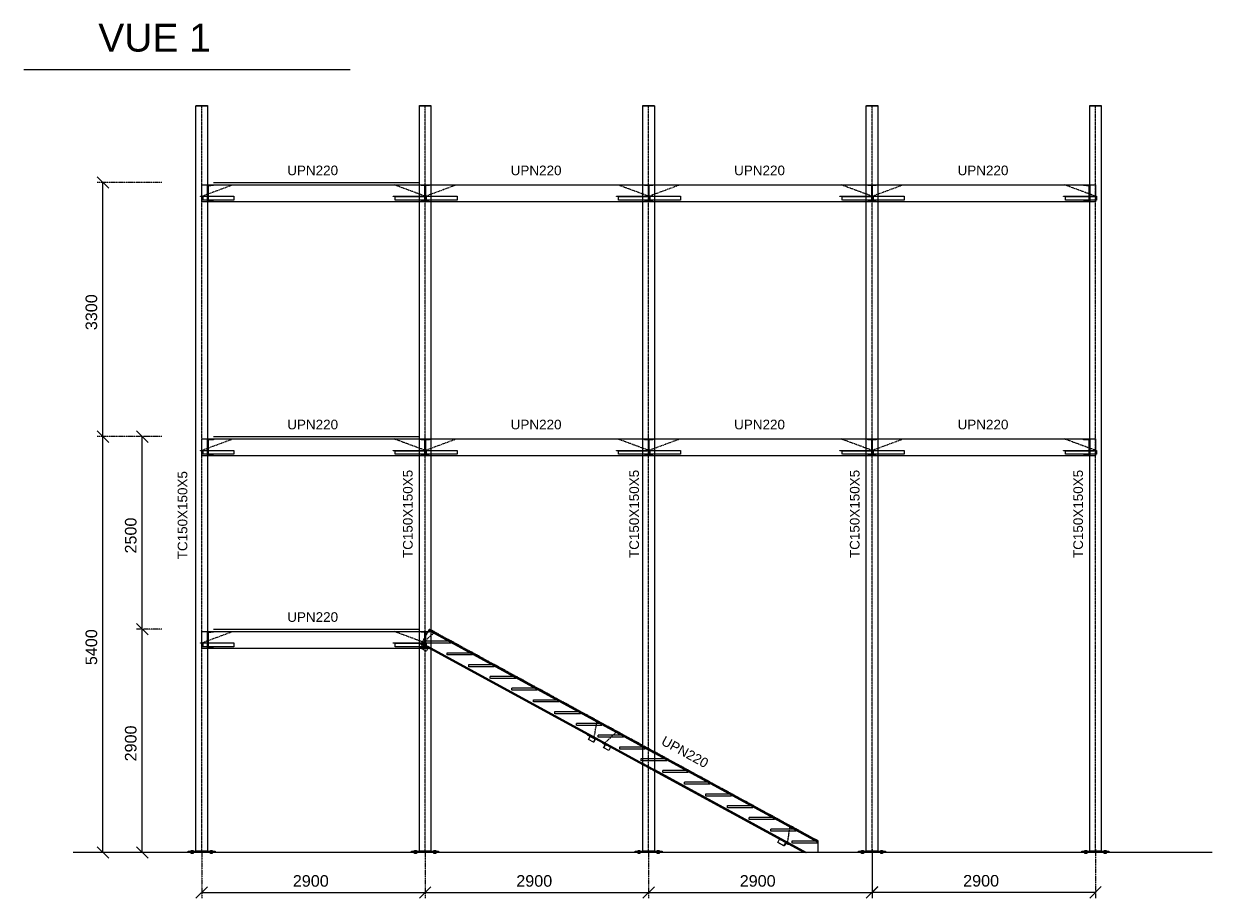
# Model space of a CAD drawing. Header units: millimetres. Extents: x -6159 to 201309, y -25780 to 10326.
# Tile 102 of 128: x 178836 to 180379, y -5339 to -4203. Entities that reach past the tile are written whole.
import ezdxf

# ---------------------------------------------------------------- set-up
doc = ezdxf.new("R2010")
doc.units = ezdxf.units.MM
for name, pattern in [('CENTER', [2, 1.25, -0.25, 0.25, -0.25]), ('DASHED', [0.75, 0.5, -0.25]), ('PHANTOM', [2.5, 1.25, -0.25, 0.25, -0.25, 0.25, -0.25])]:
    doc.linetypes.add(name, pattern=pattern)
for name, color, linetype in [('STRUCAD_01', 4, 'Continuous'), ('STRUCAD_05', 5, 'CENTER'), ('STRUCAD_10', 7, 'DASHED'), ('STRUCAD_15', 7, 'PHANTOM'), ('STRUCADDIM', 7, 'Continuous'), ('STRUCADDTX', 3, 'Continuous'), ('STRUCADSTK', 2, 'Continuous')]:
    doc.layers.add(name, color=color, linetype=linetype)
doc.styles.get("Standard").update_dxf_attribs({"font": 'arial.ttf'})

msp = doc.modelspace()

# ---------------------------------------------------------------- linework, layer by layer
at = {"layer": 'STRUCAD_01', "color": 4, "linetype": 'Continuous'}
for p, q in [((178836.48, -4262.712), (179260.251, -4262.712)), ((179059.921, -5277.997), (179059.921, -4309.797)), ((179059.921, -4309.797), (179074.921, -4309.797)), ((179060.071, -4309.497), (179074.771, -4309.497)), ((179060.071, -4309.797), (179060.071, -4309.497)), ((179074.771, -4309.797), (179060.071, -4309.797)), ((179074.771, -4309.497), (179074.771, -4309.797)), ((179074.921, -4309.797), (179074.921, -5277.997)), ((179349.921, -5277.997), (179349.921, -4309.797)), ((179349.921, -4309.797), (179364.921, -4309.797)), ((179350.071, -4309.497), (179364.771, -4309.497)), ((179350.071, -4309.797), (179350.071, -4309.497)), ((179364.771, -4309.797), (179350.071, -4309.797)), ((179364.771, -4309.497), (179364.771, -4309.797)), ((179364.921, -4309.797), (179364.921, -5277.997)), ((179639.921, -5277.997), (179639.921, -4309.797)), ((179639.921, -4309.797), (179654.921, -4309.797)), ((179640.071, -4309.497), (179654.771, -4309.497)), ((179640.071, -4309.797), (179640.071, -4309.497)), ((179654.771, -4309.797), (179640.071, -4309.797)), ((179654.771, -4309.497), (179654.771, -4309.797)), ((179654.921, -4309.797), (179654.921, -5277.997)), ((179929.921, -5277.997), (179929.921, -4309.797)), ((179929.921, -4309.797), (179944.921, -4309.797)), ((179930.071, -4309.497), (179944.771, -4309.497)), ((179930.071, -4309.797), (179930.071, -4309.497)), ((179944.771, -4309.797), (179930.071, -4309.797)), ((179944.771, -4309.497), (179944.771, -4309.797)), ((179944.921, -4309.797), (179944.921, -5277.997)), ((180219.921, -5277.997), (180219.921, -4309.797)), ((180219.921, -4309.797), (180234.921, -4309.797)), ((180220.071, -4309.497), (180234.771, -4309.497)), ((180220.071, -4309.797), (180220.071, -4309.497)), ((180234.771, -4309.797), (180220.071, -4309.797)), ((180234.771, -4309.497), (180234.771, -4309.797)), ((180234.921, -4309.797), (180234.921, -5277.997)), ((179074.921, -4434.497), (179074.921, -4412.497)), ((179074.921, -4412.497), (179082.921, -4412.497)), ((179082.921, -4413.437), (179075.821, -4414.057)), ((179075.821, -4414.057), (179075.821, -4432.937)), ((179082.921, -4412.497), (179082.921, -4413.437)), ((179082.921, -4412.497), (179349.921, -4412.497)), ((179364.921, -4412.497), (179639.921, -4412.497)), ((179654.921, -4412.497), (179929.921, -4412.497)), ((179944.921, -4412.497), (180211.921, -4412.497)), ((180211.921, -4413.437), (180211.921, -4412.497)), ((180211.921, -4412.497), (180219.921, -4412.497)), ((180219.021, -4414.057), (180211.921, -4413.437)), ((180219.021, -4432.937), (180219.021, -4414.057)), ((180219.921, -4412.497), (180219.921, -4434.497)), ((179082.921, -4434.497), (179074.921, -4434.497)), ((179075.821, -4427.297), (179081.616, -4427.297)), ((179081.616, -4432.297), (179075.821, -4432.297)), ((179075.821, -4432.937), (179082.921, -4433.557)), ((179082.921, -4433.557), (179082.921, -4434.497)), ((179349.921, -4434.497), (179082.921, -4434.497)), ((179343.226, -4427.297), (179349.921, -4427.297)), ((179349.921, -4427.797), (179343.226, -4427.797)), ((179364.921, -4427.297), (179371.616, -4427.297)), ((179371.616, -4432.297), (179364.921, -4432.297)), ((179639.921, -4434.497), (179364.921, -4434.497)), ((179633.226, -4427.297), (179639.921, -4427.297)), ((179639.921, -4427.797), (179633.226, -4427.797)), ((179654.921, -4427.297), (179661.616, -4427.297)), ((179661.616, -4432.297), (179654.921, -4432.297)), ((179929.921, -4434.497), (179654.921, -4434.497)), ((179923.226, -4427.297), (179929.921, -4427.297)), ((179929.921, -4427.797), (179923.226, -4427.797)), ((179944.921, -4427.297), (179951.616, -4427.297)), ((179951.616, -4432.297), (179944.921, -4432.297)), ((180211.921, -4434.497), (179944.921, -4434.497)), ((180211.921, -4433.557), (180219.021, -4432.937)), ((180211.921, -4434.497), (180211.921, -4433.557)), ((180219.921, -4434.497), (180211.921, -4434.497)), ((180213.226, -4427.297), (180219.021, -4427.297)), ((180219.021, -4427.797), (180213.226, -4427.797)), ((179074.921, -4764.497), (179074.921, -4742.497)), ((179074.921, -4742.497), (179082.921, -4742.497)), ((179082.921, -4743.437), (179075.821, -4744.057)), ((179075.821, -4744.057), (179075.821, -4762.937)), ((179082.921, -4742.497), (179349.921, -4742.497)), ((179082.921, -4742.497), (179082.921, -4743.437)), ((179364.921, -4742.497), (179639.921, -4742.497)), ((179654.921, -4742.497), (179929.921, -4742.497)), ((179944.921, -4742.497), (180211.921, -4742.497)), ((180211.921, -4743.437), (180211.921, -4742.497)), ((180211.921, -4742.497), (180219.921, -4742.497)), ((180219.021, -4744.057), (180211.921, -4743.437)), ((180219.021, -4762.937), (180219.021, -4744.057)), ((180219.921, -4742.497), (180219.921, -4764.497)), ((179082.921, -4764.497), (179074.921, -4764.497)), ((179075.821, -4757.297), (179081.616, -4757.297)), ((179081.616, -4762.297), (179075.821, -4762.297)), ((179075.821, -4762.937), (179082.921, -4763.557)), ((179082.921, -4763.557), (179082.921, -4764.497)), ((179349.921, -4764.497), (179082.921, -4764.497)), ((179343.226, -4757.297), (179349.921, -4757.297)), ((179349.921, -4757.797), (179343.226, -4757.797)), ((179364.921, -4757.297), (179371.616, -4757.297)), ((179371.616, -4762.297), (179364.921, -4762.297)), ((179639.921, -4764.497), (179364.921, -4764.497)), ((179633.226, -4757.297), (179639.921, -4757.297)), ((179639.921, -4757.797), (179633.226, -4757.797)), ((179654.921, -4757.297), (179661.616, -4757.297)), ((179661.616, -4762.297), (179654.921, -4762.297)), ((179929.921, -4764.497), (179654.921, -4764.497)), ((179923.226, -4757.297), (179929.921, -4757.297)), ((179929.921, -4757.797), (179923.226, -4757.797)), ((179944.921, -4757.297), (179951.616, -4757.297)), ((179951.616, -4762.297), (179944.921, -4762.297)), ((180211.921, -4764.497), (179944.921, -4764.497)), ((180211.921, -4763.557), (180219.021, -4762.937)), ((180211.921, -4764.497), (180211.921, -4763.557)), ((180219.921, -4764.497), (180211.921, -4764.497)), ((180213.226, -4757.297), (180219.021, -4757.297)), ((180219.021, -4757.797), (180213.226, -4757.797)), ((179074.921, -5014.497), (179074.921, -4992.497)), ((179074.921, -4992.497), (179082.921, -4992.497)), ((179082.921, -4993.437), (179075.821, -4994.057)), ((179075.821, -4994.057), (179075.821, -5012.937)), ((179082.921, -4992.497), (179349.921, -4992.497)), ((179082.921, -4992.497), (179082.921, -4993.437)), ((179364.921, -4990.587), (179639.921, -5140.492)), ((179639.921, -5141.562), (179364.921, -4991.657)), ((179364.921, -4992.367), (179639.921, -5142.272)), ((179075.821, -5007.297), (179081.616, -5007.297)), ((179081.616, -5012.297), (179075.821, -5012.297)), ((179075.821, -5012.937), (179082.921, -5013.557)), ((179343.226, -5007.297), (179349.921, -5007.297)), ((179349.921, -5007.797), (179343.226, -5007.797)), ((179082.921, -5014.497), (179074.921, -5014.497)), ((179082.921, -5013.557), (179082.921, -5014.497)), ((179349.921, -5014.497), (179082.921, -5014.497)), ((179364.921, -5013.867), (179639.921, -5163.772)), ((179364.921, -5014.572), (179639.921, -5164.482)), ((179639.921, -5165.552), (179364.921, -5015.642)), ((179568.201, -5127.062), (179568.436, -5126.622)), ((179574.516, -5130.502), (179568.201, -5127.062)), ((179568.436, -5126.622), (179570.196, -5127.542)), ((179568.436, -5126.622), (179574.751, -5130.062)), ((179569.476, -5132.807), (179571.551, -5128.887)), ((179575.791, -5136.252), (179569.476, -5132.807)), ((179574.516, -5130.502), (179574.751, -5130.062)), ((179577.896, -5132.272), (179574.516, -5130.502)), ((179574.751, -5130.062), (179576.511, -5130.982)), ((179575.791, -5136.252), (179577.896, -5132.272)), ((179576.166, -5136.447), (179575.791, -5136.252)), ((179578.491, -5132.062), (179576.166, -5136.447)), ((179587.686, -5137.682), (179587.921, -5137.242)), ((179591.036, -5139.512), (179587.686, -5137.682)), ((179591.066, -5139.452), (179587.686, -5137.682)), ((179587.921, -5137.242), (179589.681, -5138.162)), ((179588.961, -5143.432), (179591.066, -5139.452)), ((179589.336, -5143.627), (179588.961, -5143.432)), ((179591.661, -5139.242), (179589.336, -5143.627)), ((179595.651, -5147.067), (179589.336, -5143.627)), ((179597.971, -5142.682), (179595.651, -5147.067)), ((179654.921, -5148.672), (179866.921, -5264.232)), ((179866.921, -5265.302), (179654.921, -5149.742)), ((179654.921, -5150.447), (179866.921, -5266.007)), ((179654.921, -5171.947), (179852.216, -5279.497)), ((179654.921, -5172.657), (179850.921, -5279.497)), ((179848.956, -5279.497), (179654.921, -5173.727)), ((179815.021, -5266.422), (179817.526, -5262.367)), ((179815.346, -5266.642), (179815.021, -5266.422)), ((179823.126, -5270.842), (179815.021, -5266.422)), ((179823.451, -5271.057), (179815.346, -5266.642)), ((179823.126, -5270.842), (179825.631, -5266.782)), ((179823.451, -5271.057), (179823.126, -5270.842)), ((179825.811, -5267.232), (179823.451, -5271.057)), ((179828.736, -5269.182), (179825.646, -5267.497)), ((179828.736, -5269.182), (179825.811, -5267.232)), ((179827.871, -5268.002), (179829.001, -5268.757)), ((179829.001, -5268.757), (179828.736, -5269.182)), ((179866.921, -5264.232), (179866.921, -5279.497)), ((180378.956, -5279.497), (178900.711, -5279.497)), ((179049.921, -5279.497), (179049.921, -5277.997)), ((179049.921, -5277.997), (179084.921, -5277.997)), ((179053.676, -5276.717), (179054.921, -5276.717)), ((179053.676, -5277.997), (179053.676, -5276.717)), ((179054.921, -5277.997), (179053.676, -5277.997)), ((179053.676, -5279.497), (179054.921, -5279.497)), ((179053.676, -5280.777), (179053.676, -5279.497)), ((179054.921, -5280.777), (179053.676, -5280.777)), ((179054.921, -5276.717), (179056.166, -5276.717)), ((179054.921, -5276.717), (179054.921, -5277.997)), ((179056.166, -5277.997), (179054.921, -5277.997)), ((179054.921, -5279.497), (179056.166, -5279.497)), ((179054.921, -5279.497), (179054.921, -5280.777)), ((179056.166, -5280.777), (179054.921, -5280.777)), ((179056.166, -5276.717), (179056.166, -5277.997)), ((179056.166, -5279.497), (179056.166, -5280.777)), ((179074.921, -5277.997), (179059.921, -5277.997)), ((179078.676, -5276.717), (179079.921, -5276.717)), ((179078.676, -5277.997), (179078.676, -5276.717)), ((179079.921, -5277.997), (179078.676, -5277.997)), ((179078.676, -5279.497), (179079.921, -5279.497)), ((179078.676, -5280.777), (179078.676, -5279.497)), ((179079.921, -5280.777), (179078.676, -5280.777)), ((179079.921, -5276.717), (179081.166, -5276.717)), ((179079.921, -5276.717), (179079.921, -5277.997)), ((179081.166, -5277.997), (179079.921, -5277.997)), ((179079.921, -5279.497), (179081.166, -5279.497)), ((179079.921, -5279.497), (179079.921, -5280.777)), ((179081.166, -5280.777), (179079.921, -5280.777)), ((179081.166, -5276.717), (179081.166, -5277.997)), ((179081.166, -5279.497), (179081.166, -5280.777)), ((179084.921, -5277.997), (179084.921, -5279.497)), ((179339.921, -5279.497), (179339.921, -5277.997)), ((179339.921, -5277.997), (179374.921, -5277.997)), ((179374.921, -5279.497), (179339.921, -5279.497)), ((179343.676, -5276.717), (179344.921, -5276.717)), ((179343.676, -5277.997), (179343.676, -5276.717)), ((179344.921, -5277.997), (179343.676, -5277.997)), ((179343.676, -5279.497), (179344.921, -5279.497)), ((179343.676, -5280.777), (179343.676, -5279.497)), ((179344.921, -5280.777), (179343.676, -5280.777)), ((179344.921, -5276.717), (179346.166, -5276.717)), ((179344.921, -5276.717), (179344.921, -5277.997)), ((179346.166, -5277.997), (179344.921, -5277.997)), ((179344.921, -5279.497), (179346.166, -5279.497)), ((179344.921, -5279.497), (179344.921, -5280.777)), ((179346.166, -5280.777), (179344.921, -5280.777)), ((179346.166, -5276.717), (179346.166, -5277.997)), ((179346.166, -5279.497), (179346.166, -5280.777)), ((179364.921, -5277.997), (179349.921, -5277.997)), ((179368.676, -5276.717), (179369.921, -5276.717)), ((179368.676, -5277.997), (179368.676, -5276.717)), ((179369.921, -5277.997), (179368.676, -5277.997)), ((179368.676, -5279.497), (179369.921, -5279.497)), ((179368.676, -5280.777), (179368.676, -5279.497)), ((179369.921, -5280.777), (179368.676, -5280.777)), ((179369.921, -5276.717), (179371.166, -5276.717)), ((179369.921, -5276.717), (179369.921, -5277.997)), ((179371.166, -5277.997), (179369.921, -5277.997)), ((179369.921, -5279.497), (179371.166, -5279.497)), ((179369.921, -5279.497), (179369.921, -5280.777)), ((179371.166, -5280.777), (179369.921, -5280.777)), ((179371.166, -5276.717), (179371.166, -5277.997)), ((179371.166, -5279.497), (179371.166, -5280.777)), ((179374.921, -5277.997), (179374.921, -5279.497)), ((179629.921, -5279.497), (179629.921, -5277.997)), ((179629.921, -5277.997), (179664.921, -5277.997)), ((179664.921, -5279.497), (179629.921, -5279.497)), ((179633.676, -5276.717), (179634.921, -5276.717)), ((179633.676, -5277.997), (179633.676, -5276.717)), ((179634.921, -5277.997), (179633.676, -5277.997)), ((179633.676, -5279.497), (179634.921, -5279.497)), ((179633.676, -5280.777), (179633.676, -5279.497)), ((179634.921, -5280.777), (179633.676, -5280.777)), ((179634.921, -5276.717), (179636.166, -5276.717)), ((179634.921, -5276.717), (179634.921, -5277.997)), ((179636.166, -5277.997), (179634.921, -5277.997)), ((179634.921, -5279.497), (179636.166, -5279.497)), ((179634.921, -5279.497), (179634.921, -5280.777)), ((179636.166, -5280.777), (179634.921, -5280.777)), ((179636.166, -5276.717), (179636.166, -5277.997)), ((179636.166, -5279.497), (179636.166, -5280.777)), ((179654.921, -5277.997), (179639.921, -5277.997)), ((179658.676, -5276.717), (179659.921, -5276.717)), ((179658.676, -5277.997), (179658.676, -5276.717)), ((179659.921, -5277.997), (179658.676, -5277.997)), ((179658.676, -5279.497), (179659.921, -5279.497)), ((179658.676, -5280.777), (179658.676, -5279.497)), ((179659.921, -5280.777), (179658.676, -5280.777)), ((179659.921, -5276.717), (179661.166, -5276.717)), ((179659.921, -5276.717), (179659.921, -5277.997)), ((179661.166, -5277.997), (179659.921, -5277.997)), ((179659.921, -5279.497), (179661.166, -5279.497)), ((179659.921, -5279.497), (179659.921, -5280.777)), ((179661.166, -5280.777), (179659.921, -5280.777)), ((179661.166, -5276.717), (179661.166, -5277.997)), ((179661.166, -5279.497), (179661.166, -5280.777)), ((179664.921, -5277.997), (179664.921, -5279.497)), ((179919.921, -5279.497), (179919.921, -5277.997)), ((179919.921, -5277.997), (179954.921, -5277.997)), ((179954.921, -5279.497), (179919.921, -5279.497)), ((179923.676, -5276.717), (179924.921, -5276.717)), ((179923.676, -5277.997), (179923.676, -5276.717)), ((179924.921, -5277.997), (179923.676, -5277.997)), ((179923.676, -5279.497), (179924.921, -5279.497)), ((179923.676, -5280.777), (179923.676, -5279.497)), ((179924.921, -5280.777), (179923.676, -5280.777)), ((179924.921, -5276.717), (179926.166, -5276.717)), ((179924.921, -5276.717), (179924.921, -5277.997)), ((179926.166, -5277.997), (179924.921, -5277.997)), ((179924.921, -5279.497), (179926.166, -5279.497)), ((179924.921, -5279.497), (179924.921, -5280.777)), ((179926.166, -5280.777), (179924.921, -5280.777)), ((179926.166, -5276.717), (179926.166, -5277.997)), ((179926.166, -5279.497), (179926.166, -5280.777)), ((179944.921, -5277.997), (179929.921, -5277.997)), ((179948.676, -5276.717), (179949.921, -5276.717)), ((179948.676, -5277.997), (179948.676, -5276.717)), ((179949.921, -5277.997), (179948.676, -5277.997)), ((179948.676, -5279.497), (179949.921, -5279.497)), ((179948.676, -5280.777), (179948.676, -5279.497)), ((179949.921, -5280.777), (179948.676, -5280.777)), ((179949.921, -5276.717), (179951.166, -5276.717)), ((179949.921, -5276.717), (179949.921, -5277.997)), ((179951.166, -5277.997), (179949.921, -5277.997)), ((179949.921, -5279.497), (179951.166, -5279.497)), ((179949.921, -5279.497), (179949.921, -5280.777)), ((179951.166, -5280.777), (179949.921, -5280.777)), ((179951.166, -5276.717), (179951.166, -5277.997)), ((179951.166, -5279.497), (179951.166, -5280.777)), ((179954.921, -5277.997), (179954.921, -5279.497)), ((180209.921, -5279.497), (180209.921, -5277.997)), ((180209.921, -5277.997), (180244.921, -5277.997)), ((180244.921, -5279.497), (180209.921, -5279.497)), ((180213.676, -5276.717), (180214.921, -5276.717)), ((180213.676, -5277.997), (180213.676, -5276.717)), ((180214.921, -5277.997), (180213.676, -5277.997)), ((180213.676, -5279.497), (180214.921, -5279.497)), ((180213.676, -5280.777), (180213.676, -5279.497)), ((180214.921, -5280.777), (180213.676, -5280.777)), ((180214.921, -5276.717), (180216.166, -5276.717)), ((180214.921, -5276.717), (180214.921, -5277.997)), ((180216.166, -5277.997), (180214.921, -5277.997)), ((180214.921, -5279.497), (180216.166, -5279.497)), ((180214.921, -5279.497), (180214.921, -5280.777)), ((180216.166, -5280.777), (180214.921, -5280.777)), ((180216.166, -5276.717), (180216.166, -5277.997)), ((180216.166, -5279.497), (180216.166, -5280.777)), ((180234.921, -5277.997), (180219.921, -5277.997)), ((180238.676, -5276.717), (180239.921, -5276.717)), ((180238.676, -5277.997), (180238.676, -5276.717)), ((180239.921, -5277.997), (180238.676, -5277.997)), ((180238.676, -5279.497), (180239.921, -5279.497)), ((180238.676, -5280.777), (180238.676, -5279.497)), ((180239.921, -5280.777), (180238.676, -5280.777)), ((180239.921, -5276.717), (180241.166, -5276.717)), ((180239.921, -5276.717), (180239.921, -5277.997)), ((180241.166, -5277.997), (180239.921, -5277.997)), ((180239.921, -5279.497), (180241.166, -5279.497)), ((180239.921, -5279.497), (180239.921, -5280.777)), ((180241.166, -5280.777), (180239.921, -5280.777)), ((180241.166, -5276.717), (180241.166, -5277.997)), ((180241.166, -5279.497), (180241.166, -5280.777)), ((180244.921, -5277.997), (180244.921, -5279.497))]:
    msp.add_line(p, q, dxfattribs=at)
at = {"layer": 'STRUCAD_01', "color": 4, "linetype": 'DASHED'}
for p, q in [((179082.921, -4409.497), (179349.921, -4409.497)), ((179082.921, -4739.497), (179349.921, -4739.497)), ((179082.921, -4989.497), (179349.921, -4989.497))]:
    msp.add_line(p, q, dxfattribs=at)
at = {"layer": 'STRUCAD_05', "color": 5, "linetype": 'CENTER'}
for p, q in [((179067.421, -5279.497), (179067.421, -4309.497)), ((179357.421, -5279.497), (179357.421, -4309.497)), ((179647.421, -5279.497), (179647.421, -4309.497)), ((179937.421, -5279.497), (179937.421, -4309.497)), ((180227.421, -5279.497), (180227.421, -4309.497)), ((179067.421, -4412.497), (179357.421, -4412.497)), ((179067.421, -4427.297), (179107.511, -4412.497)), ((179357.421, -4427.297), (179317.331, -4412.497)), ((179357.421, -4427.297), (179397.511, -4412.497)), ((179357.421, -4412.497), (179647.421, -4412.497)), ((179647.421, -4427.297), (179607.331, -4412.497)), ((179647.421, -4427.297), (179687.511, -4412.497)), ((179647.421, -4412.497), (179937.421, -4412.497)), ((179937.421, -4427.297), (179897.331, -4412.497)), ((179937.421, -4427.297), (179977.511, -4412.497)), ((179937.421, -4412.497), (180227.421, -4412.497)), ((180227.421, -4427.297), (180187.331, -4412.497)), ((179067.421, -4742.497), (179357.421, -4742.497)), ((179067.421, -4757.297), (179107.511, -4742.497)), ((179357.421, -4757.297), (179317.331, -4742.497)), ((179357.421, -4742.497), (179647.421, -4742.497)), ((179357.421, -4757.297), (179397.511, -4742.497)), ((179647.421, -4757.297), (179607.331, -4742.497)), ((179647.421, -4742.497), (179937.421, -4742.497)), ((179647.421, -4757.297), (179687.511, -4742.497)), ((179937.421, -4757.297), (179897.331, -4742.497)), ((179937.421, -4742.497), (180227.421, -4742.497)), ((179937.421, -4757.297), (179977.511, -4742.497)), ((180227.421, -4757.297), (180187.331, -4742.497)), ((179067.421, -4992.497), (179357.421, -4992.497)), ((179067.421, -5007.297), (179107.511, -4992.497)), ((179357.421, -5007.297), (179317.331, -4992.497)), ((179352.391, -5008.812), (179370.076, -4993.397)), ((179866.921, -5264.232), (179362.921, -4989.497)), ((179576.626, -5131.047), (179580.606, -5108.162)), ((179589.801, -5138.227), (179606.406, -5122.222)), ((179830.816, -5244.552), (179827.376, -5267.672))]:
    msp.add_line(p, q, dxfattribs=at)
at = {"layer": 'STRUCAD_10', "color": 7, "linetype": 'DASHED'}
for p, q in [((179067.421, -4434.497), (179067.421, -4412.497)), ((179067.421, -4412.497), (179074.921, -4412.497)), ((179349.921, -4412.497), (179351.921, -4412.497)), ((179351.921, -4413.417), (179351.921, -4412.497)), ((179351.921, -4412.497), (179362.921, -4412.497)), ((179357.126, -4413.417), (179351.921, -4413.417)), ((179357.126, -4433.577), (179357.126, -4413.417)), ((179357.421, -4412.497), (179357.421, -4434.497)), ((179357.421, -4434.497), (179357.421, -4412.497)), ((179362.921, -4413.417), (179357.716, -4413.417)), ((179357.716, -4413.417), (179357.716, -4433.577)), ((179362.921, -4412.497), (179362.921, -4413.417)), ((179362.921, -4412.497), (179364.921, -4412.497)), ((179639.921, -4412.497), (179641.921, -4412.497)), ((179641.921, -4413.417), (179641.921, -4412.497)), ((179641.921, -4412.497), (179652.921, -4412.497)), ((179647.126, -4413.417), (179641.921, -4413.417)), ((179647.126, -4433.577), (179647.126, -4413.417)), ((179647.421, -4412.497), (179647.421, -4434.497)), ((179647.421, -4434.497), (179647.421, -4412.497)), ((179652.921, -4413.417), (179647.716, -4413.417)), ((179647.716, -4413.417), (179647.716, -4433.577)), ((179652.921, -4412.497), (179654.921, -4412.497)), ((179652.921, -4412.497), (179652.921, -4413.417)), ((179929.921, -4412.497), (179931.921, -4412.497)), ((179931.921, -4413.417), (179931.921, -4412.497)), ((179931.921, -4412.497), (179942.921, -4412.497)), ((179937.126, -4413.417), (179931.921, -4413.417)), ((179937.126, -4433.577), (179937.126, -4413.417)), ((179937.421, -4434.497), (179937.421, -4412.497)), ((179937.421, -4412.497), (179937.421, -4434.497)), ((179942.921, -4413.417), (179937.716, -4413.417)), ((179937.716, -4413.417), (179937.716, -4433.577)), ((179942.921, -4412.497), (179944.921, -4412.497)), ((179942.921, -4412.497), (179942.921, -4413.417)), ((180219.921, -4412.497), (180227.421, -4412.497)), ((180227.421, -4412.497), (180227.421, -4434.497)), ((179065.921, -4427.797), (179065.921, -4427.297)), ((179065.921, -4427.297), (179068.921, -4427.297)), ((179068.621, -4427.797), (179065.921, -4427.797)), ((179074.921, -4434.497), (179067.421, -4434.497)), ((179068.621, -4432.297), (179068.621, -4427.797)), ((179068.921, -4432.297), (179068.621, -4432.297)), ((179068.921, -4427.297), (179075.821, -4427.297)), ((179068.921, -4427.297), (179068.921, -4432.297)), ((179075.821, -4432.297), (179068.921, -4432.297)), ((179081.616, -4427.297), (179109.011, -4427.297)), ((179109.011, -4432.297), (179081.616, -4432.297)), ((179109.011, -4427.297), (179109.011, -4432.297)), ((179315.831, -4427.797), (179315.831, -4427.297)), ((179315.831, -4427.297), (179343.226, -4427.297)), ((179343.226, -4427.797), (179315.831, -4427.797)), ((179318.526, -4432.297), (179318.526, -4427.797)), ((179318.526, -4427.797), (179355.921, -4427.797)), ((179358.621, -4432.297), (179318.526, -4432.297)), ((179349.921, -4427.297), (179355.921, -4427.297)), ((179355.921, -4427.797), (179349.921, -4427.797)), ((179351.921, -4434.497), (179349.921, -4434.497)), ((179351.921, -4434.497), (179351.921, -4433.577)), ((179351.921, -4433.577), (179357.126, -4433.577)), ((179362.921, -4434.497), (179351.921, -4434.497)), ((179355.921, -4427.797), (179355.921, -4427.297)), ((179355.921, -4427.297), (179357.421, -4427.297)), ((179357.421, -4427.797), (179355.921, -4427.797)), ((179357.421, -4427.297), (179358.921, -4427.297)), ((179358.621, -4427.797), (179357.421, -4427.797)), ((179357.716, -4433.577), (179362.921, -4433.577)), ((179358.621, -4432.297), (179358.621, -4427.797)), ((179358.921, -4432.297), (179358.621, -4432.297)), ((179358.921, -4427.297), (179364.921, -4427.297)), ((179358.921, -4427.297), (179358.921, -4432.297)), ((179364.921, -4432.297), (179358.921, -4432.297)), ((179362.921, -4433.577), (179362.921, -4434.497)), ((179364.921, -4434.497), (179362.921, -4434.497)), ((179371.616, -4427.297), (179399.011, -4427.297)), ((179399.011, -4432.297), (179371.616, -4432.297)), ((179399.011, -4427.297), (179399.011, -4432.297)), ((179605.831, -4427.797), (179605.831, -4427.297)), ((179605.831, -4427.297), (179633.226, -4427.297)), ((179633.226, -4427.797), (179605.831, -4427.797)), ((179608.526, -4432.297), (179608.526, -4427.797)), ((179608.526, -4427.797), (179645.921, -4427.797)), ((179648.621, -4432.297), (179608.526, -4432.297)), ((179639.921, -4427.297), (179645.921, -4427.297)), ((179645.921, -4427.797), (179639.921, -4427.797)), ((179641.921, -4434.497), (179639.921, -4434.497)), ((179641.921, -4434.497), (179641.921, -4433.577)), ((179641.921, -4433.577), (179647.126, -4433.577)), ((179652.921, -4434.497), (179641.921, -4434.497)), ((179645.921, -4427.797), (179645.921, -4427.297)), ((179645.921, -4427.297), (179647.421, -4427.297)), ((179647.421, -4427.797), (179645.921, -4427.797)), ((179647.421, -4427.297), (179648.921, -4427.297)), ((179648.621, -4427.797), (179647.421, -4427.797)), ((179647.716, -4433.577), (179652.921, -4433.577)), ((179648.621, -4432.297), (179648.621, -4427.797)), ((179648.921, -4432.297), (179648.621, -4432.297)), ((179648.921, -4427.297), (179654.921, -4427.297)), ((179648.921, -4427.297), (179648.921, -4432.297)), ((179654.921, -4432.297), (179648.921, -4432.297)), ((179652.921, -4433.577), (179652.921, -4434.497)), ((179654.921, -4434.497), (179652.921, -4434.497)), ((179661.616, -4427.297), (179689.011, -4427.297)), ((179689.011, -4432.297), (179661.616, -4432.297)), ((179689.011, -4427.297), (179689.011, -4432.297)), ((179895.831, -4427.797), (179895.831, -4427.297)), ((179895.831, -4427.297), (179923.226, -4427.297)), ((179923.226, -4427.797), (179895.831, -4427.797)), ((179898.526, -4432.297), (179898.526, -4427.797)), ((179898.526, -4427.797), (179935.921, -4427.797)), ((179938.621, -4432.297), (179898.526, -4432.297)), ((179929.921, -4427.297), (179935.921, -4427.297)), ((179935.921, -4427.797), (179929.921, -4427.797)), ((179931.921, -4434.497), (179929.921, -4434.497)), ((179931.921, -4434.497), (179931.921, -4433.577)), ((179931.921, -4433.577), (179937.126, -4433.577)), ((179942.921, -4434.497), (179931.921, -4434.497)), ((179935.921, -4427.797), (179935.921, -4427.297)), ((179935.921, -4427.297), (179937.421, -4427.297)), ((179937.421, -4427.797), (179935.921, -4427.797)), ((179937.421, -4427.297), (179938.921, -4427.297)), ((179938.621, -4427.797), (179937.421, -4427.797)), ((179937.716, -4433.577), (179942.921, -4433.577)), ((179938.621, -4432.297), (179938.621, -4427.797)), ((179938.921, -4432.297), (179938.621, -4432.297)), ((179938.921, -4427.297), (179944.921, -4427.297)), ((179938.921, -4427.297), (179938.921, -4432.297)), ((179944.921, -4432.297), (179938.921, -4432.297)), ((179942.921, -4433.577), (179942.921, -4434.497)), ((179944.921, -4434.497), (179942.921, -4434.497)), ((179951.616, -4427.297), (179979.011, -4427.297)), ((179979.011, -4432.297), (179951.616, -4432.297)), ((179979.011, -4427.297), (179979.011, -4432.297)), ((180185.831, -4427.797), (180185.831, -4427.297)), ((180185.831, -4427.297), (180213.226, -4427.297)), ((180213.226, -4427.797), (180185.831, -4427.797)), ((180188.526, -4432.297), (180188.526, -4427.797)), ((180188.526, -4427.797), (180225.921, -4427.797)), ((180228.621, -4432.297), (180188.526, -4432.297)), ((180219.021, -4427.297), (180225.921, -4427.297)), ((180225.921, -4427.797), (180219.021, -4427.797)), ((180227.421, -4434.497), (180219.921, -4434.497)), ((180225.921, -4427.797), (180225.921, -4427.297)), ((180225.921, -4427.297), (180228.921, -4427.297)), ((180228.621, -4427.797), (180225.921, -4427.797)), ((180228.621, -4432.297), (180228.621, -4427.797)), ((180228.921, -4432.297), (180228.621, -4432.297)), ((180228.921, -4427.297), (180228.921, -4432.297)), ((179067.421, -4764.497), (179067.421, -4742.497)), ((179067.421, -4742.497), (179074.921, -4742.497)), ((179349.921, -4742.497), (179351.921, -4742.497)), ((179351.921, -4743.417), (179351.921, -4742.497)), ((179351.921, -4742.497), (179362.921, -4742.497)), ((179357.126, -4743.417), (179351.921, -4743.417)), ((179357.126, -4763.577), (179357.126, -4743.417)), ((179357.421, -4764.497), (179357.421, -4742.497)), ((179357.421, -4742.497), (179357.421, -4764.497)), ((179362.921, -4743.417), (179357.716, -4743.417)), ((179357.716, -4743.417), (179357.716, -4763.577)), ((179362.921, -4742.497), (179364.921, -4742.497)), ((179362.921, -4742.497), (179362.921, -4743.417)), ((179639.921, -4742.497), (179641.921, -4742.497)), ((179641.921, -4743.417), (179641.921, -4742.497)), ((179641.921, -4742.497), (179652.921, -4742.497)), ((179647.126, -4743.417), (179641.921, -4743.417)), ((179647.126, -4763.577), (179647.126, -4743.417)), ((179647.421, -4764.497), (179647.421, -4742.497)), ((179647.421, -4742.497), (179647.421, -4764.497)), ((179652.921, -4743.417), (179647.716, -4743.417)), ((179647.716, -4743.417), (179647.716, -4763.577)), ((179652.921, -4742.497), (179654.921, -4742.497)), ((179652.921, -4742.497), (179652.921, -4743.417)), ((179929.921, -4742.497), (179931.921, -4742.497)), ((179931.921, -4743.417), (179931.921, -4742.497)), ((179931.921, -4742.497), (179942.921, -4742.497)), ((179937.126, -4743.417), (179931.921, -4743.417)), ((179937.126, -4763.577), (179937.126, -4743.417)), ((179937.421, -4764.497), (179937.421, -4742.497)), ((179937.421, -4742.497), (179937.421, -4764.497)), ((179942.921, -4743.417), (179937.716, -4743.417)), ((179937.716, -4743.417), (179937.716, -4763.577)), ((179942.921, -4742.497), (179942.921, -4743.417)), ((179942.921, -4742.497), (179944.921, -4742.497)), ((180219.921, -4742.497), (180227.421, -4742.497)), ((180227.421, -4742.497), (180227.421, -4764.497)), ((179065.921, -4757.797), (179065.921, -4757.297)), ((179065.921, -4757.297), (179068.921, -4757.297)), ((179068.621, -4757.797), (179065.921, -4757.797)), ((179074.921, -4764.497), (179067.421, -4764.497)), ((179068.621, -4762.297), (179068.621, -4757.797)), ((179068.921, -4762.297), (179068.621, -4762.297)), ((179068.921, -4757.297), (179075.821, -4757.297)), ((179068.921, -4757.297), (179068.921, -4762.297)), ((179075.821, -4762.297), (179068.921, -4762.297)), ((179081.616, -4757.297), (179109.011, -4757.297)), ((179109.011, -4762.297), (179081.616, -4762.297)), ((179109.011, -4757.297), (179109.011, -4762.297)), ((179315.831, -4757.797), (179315.831, -4757.297)), ((179315.831, -4757.297), (179343.226, -4757.297)), ((179343.226, -4757.797), (179315.831, -4757.797)), ((179318.526, -4762.297), (179318.526, -4757.797)), ((179318.526, -4757.797), (179355.921, -4757.797)), ((179358.621, -4762.297), (179318.526, -4762.297)), ((179349.921, -4757.297), (179355.921, -4757.297)), ((179355.921, -4757.797), (179349.921, -4757.797)), ((179351.921, -4764.497), (179349.921, -4764.497)), ((179351.921, -4764.497), (179351.921, -4763.577)), ((179351.921, -4763.577), (179357.126, -4763.577)), ((179362.921, -4764.497), (179351.921, -4764.497)), ((179355.921, -4757.797), (179355.921, -4757.297)), ((179355.921, -4757.297), (179357.421, -4757.297)), ((179357.421, -4757.797), (179355.921, -4757.797)), ((179357.421, -4757.297), (179358.921, -4757.297)), ((179358.621, -4757.797), (179357.421, -4757.797)), ((179357.716, -4763.577), (179362.921, -4763.577)), ((179358.621, -4762.297), (179358.621, -4757.797)), ((179358.921, -4762.297), (179358.621, -4762.297)), ((179358.921, -4757.297), (179364.921, -4757.297)), ((179358.921, -4757.297), (179358.921, -4762.297)), ((179364.921, -4762.297), (179358.921, -4762.297)), ((179362.921, -4763.577), (179362.921, -4764.497)), ((179364.921, -4764.497), (179362.921, -4764.497)), ((179371.616, -4757.297), (179399.011, -4757.297)), ((179399.011, -4762.297), (179371.616, -4762.297)), ((179399.011, -4757.297), (179399.011, -4762.297)), ((179605.831, -4757.797), (179605.831, -4757.297)), ((179605.831, -4757.297), (179633.226, -4757.297)), ((179633.226, -4757.797), (179605.831, -4757.797)), ((179608.526, -4762.297), (179608.526, -4757.797)), ((179608.526, -4757.797), (179645.921, -4757.797)), ((179648.621, -4762.297), (179608.526, -4762.297)), ((179639.921, -4757.297), (179645.921, -4757.297)), ((179645.921, -4757.797), (179639.921, -4757.797)), ((179641.921, -4764.497), (179639.921, -4764.497)), ((179641.921, -4764.497), (179641.921, -4763.577)), ((179641.921, -4763.577), (179647.126, -4763.577)), ((179652.921, -4764.497), (179641.921, -4764.497)), ((179645.921, -4757.797), (179645.921, -4757.297)), ((179645.921, -4757.297), (179647.421, -4757.297)), ((179647.421, -4757.797), (179645.921, -4757.797)), ((179647.421, -4757.297), (179648.921, -4757.297)), ((179648.621, -4757.797), (179647.421, -4757.797)), ((179647.716, -4763.577), (179652.921, -4763.577)), ((179648.621, -4762.297), (179648.621, -4757.797)), ((179648.921, -4762.297), (179648.621, -4762.297)), ((179648.921, -4757.297), (179654.921, -4757.297)), ((179648.921, -4757.297), (179648.921, -4762.297)), ((179654.921, -4762.297), (179648.921, -4762.297)), ((179652.921, -4763.577), (179652.921, -4764.497)), ((179654.921, -4764.497), (179652.921, -4764.497)), ((179661.616, -4757.297), (179689.011, -4757.297)), ((179689.011, -4762.297), (179661.616, -4762.297)), ((179689.011, -4757.297), (179689.011, -4762.297)), ((179895.831, -4757.797), (179895.831, -4757.297)), ((179895.831, -4757.297), (179923.226, -4757.297)), ((179923.226, -4757.797), (179895.831, -4757.797)), ((179898.526, -4762.297), (179898.526, -4757.797)), ((179898.526, -4757.797), (179935.921, -4757.797)), ((179938.621, -4762.297), (179898.526, -4762.297)), ((179929.921, -4757.297), (179935.921, -4757.297)), ((179935.921, -4757.797), (179929.921, -4757.797)), ((179931.921, -4764.497), (179929.921, -4764.497)), ((179931.921, -4764.497), (179931.921, -4763.577)), ((179931.921, -4763.577), (179937.126, -4763.577)), ((179942.921, -4764.497), (179931.921, -4764.497)), ((179935.921, -4757.797), (179935.921, -4757.297)), ((179935.921, -4757.297), (179937.421, -4757.297)), ((179937.421, -4757.797), (179935.921, -4757.797)), ((179937.421, -4757.297), (179938.921, -4757.297)), ((179938.621, -4757.797), (179937.421, -4757.797)), ((179937.716, -4763.577), (179942.921, -4763.577)), ((179938.621, -4762.297), (179938.621, -4757.797)), ((179938.921, -4762.297), (179938.621, -4762.297)), ((179938.921, -4757.297), (179944.921, -4757.297)), ((179938.921, -4757.297), (179938.921, -4762.297)), ((179944.921, -4762.297), (179938.921, -4762.297)), ((179942.921, -4763.577), (179942.921, -4764.497)), ((179944.921, -4764.497), (179942.921, -4764.497)), ((179951.616, -4757.297), (179979.011, -4757.297)), ((179979.011, -4762.297), (179951.616, -4762.297)), ((179979.011, -4757.297), (179979.011, -4762.297)), ((180185.831, -4757.797), (180185.831, -4757.297)), ((180185.831, -4757.297), (180213.226, -4757.297)), ((180213.226, -4757.797), (180185.831, -4757.797)), ((180188.526, -4762.297), (180188.526, -4757.797)), ((180188.526, -4757.797), (180225.921, -4757.797)), ((180228.621, -4762.297), (180188.526, -4762.297)), ((180219.021, -4757.297), (180225.921, -4757.297)), ((180225.921, -4757.797), (180219.021, -4757.797)), ((180227.421, -4764.497), (180219.921, -4764.497)), ((180225.921, -4757.797), (180225.921, -4757.297)), ((180225.921, -4757.297), (180228.921, -4757.297)), ((180228.621, -4757.797), (180225.921, -4757.797)), ((180228.621, -4762.297), (180228.621, -4757.797)), ((180228.921, -4762.297), (180228.621, -4762.297)), ((180228.921, -4757.297), (180228.921, -4762.297)), ((179067.421, -5014.497), (179067.421, -4992.497)), ((179067.421, -4992.497), (179074.921, -4992.497)), ((179349.921, -4992.497), (179351.921, -4992.497)), ((179351.921, -4993.417), (179351.921, -4992.497)), ((179351.921, -4992.497), (179362.921, -4992.497)), ((179357.126, -4993.417), (179351.921, -4993.417)), ((179353.136, -5007.442), (179362.176, -4990.867)), ((179357.126, -5013.577), (179357.126, -4993.417)), ((179357.421, -4992.497), (179357.421, -5014.497)), ((179362.921, -4993.417), (179357.716, -4993.417)), ((179357.716, -4993.417), (179357.716, -5013.577)), ((179362.176, -4990.867), (179362.471, -4990.322)), ((179362.176, -4990.867), (179364.921, -4992.367)), ((179362.471, -4990.322), (179362.921, -4989.497)), ((179364.921, -4991.657), (179362.471, -4990.322)), ((179362.921, -4989.497), (179364.921, -4990.587)), ((179362.921, -4992.497), (179362.921, -4993.417)), ((179065.921, -5007.797), (179065.921, -5007.297)), ((179065.921, -5007.297), (179068.921, -5007.297)), ((179068.621, -5007.797), (179065.921, -5007.797)), ((179068.621, -5012.297), (179068.621, -5007.797)), ((179068.921, -5012.297), (179068.621, -5012.297)), ((179068.921, -5007.297), (179075.821, -5007.297)), ((179068.921, -5007.297), (179068.921, -5012.297)), ((179075.821, -5012.297), (179068.921, -5012.297)), ((179081.616, -5007.297), (179109.011, -5007.297)), ((179109.011, -5012.297), (179081.616, -5012.297)), ((179109.011, -5007.297), (179109.011, -5012.297)), ((179315.831, -5007.797), (179315.831, -5007.297)), ((179315.831, -5007.297), (179343.226, -5007.297)), ((179343.226, -5007.797), (179315.831, -5007.797)), ((179318.526, -5012.297), (179318.526, -5007.797)), ((179318.526, -5007.797), (179355.921, -5007.797)), ((179358.621, -5012.297), (179318.526, -5012.297)), ((179349.921, -5007.297), (179355.921, -5007.297)), ((179355.921, -5007.797), (179349.921, -5007.797)), ((179350.361, -5008.277), (179350.601, -5007.837)), ((179353.586, -5010.032), (179350.361, -5008.277)), ((179350.601, -5007.837), (179352.391, -5008.812)), ((179351.431, -5013.982), (179353.586, -5010.032)), ((179354.181, -5009.787), (179351.786, -5014.177)), ((179352.391, -5008.812), (179352.841, -5007.987)), ((179364.921, -5015.642), (179352.391, -5008.812)), ((179352.841, -5007.987), (179353.136, -5007.442)), ((179352.841, -5007.987), (179364.921, -5014.572)), ((179353.136, -5007.442), (179364.921, -5013.867)), ((179354.181, -5009.787), (179361.336, -5013.692)), ((179355.921, -5007.797), (179355.921, -5007.297)), ((179355.921, -5007.297), (179358.921, -5007.297)), ((179358.621, -5007.797), (179355.921, -5007.797)), ((179357.921, -5007.762), (179357.921, -5004.762)), ((179357.921, -5004.762), (179390.921, -5004.762)), ((179390.921, -5007.762), (179357.921, -5007.762)), ((179358.621, -5012.297), (179358.621, -5007.797)), ((179358.921, -5012.297), (179358.621, -5012.297)), ((179358.921, -5007.297), (179358.921, -5012.297)), ((179390.921, -5004.762), (179390.921, -5007.762)), ((179074.921, -5014.497), (179067.421, -5014.497)), ((179351.921, -5014.497), (179349.921, -5014.497)), ((179351.786, -5014.177), (179351.431, -5013.982)), ((179358.946, -5018.082), (179351.786, -5014.177)), ((179351.921, -5014.497), (179351.921, -5013.577)), ((179351.921, -5013.577), (179357.126, -5013.577)), ((179362.921, -5014.497), (179351.921, -5014.497)), ((179357.716, -5013.577), (179362.921, -5013.577)), ((179361.336, -5013.692), (179358.946, -5018.082)), ((179362.921, -5013.577), (179362.921, -5014.497)), ((179385.921, -5023.022), (179385.921, -5020.022)), ((179385.921, -5020.022), (179418.921, -5020.022)), ((179418.921, -5023.022), (179385.921, -5023.022)), ((179418.921, -5020.022), (179418.921, -5023.022)), ((179413.921, -5038.287), (179413.921, -5035.287)), ((179413.921, -5035.287), (179446.921, -5035.287)), ((179446.921, -5038.287), (179413.921, -5038.287)), ((179446.921, -5035.287), (179446.921, -5038.287)), ((179441.921, -5053.552), (179441.921, -5050.552)), ((179441.921, -5050.552), (179474.921, -5050.552)), ((179474.921, -5053.552), (179441.921, -5053.552)), ((179474.921, -5050.552), (179474.921, -5053.552)), ((179469.921, -5068.812), (179469.921, -5065.812)), ((179469.921, -5065.812), (179502.921, -5065.812)), ((179502.921, -5068.812), (179469.921, -5068.812)), ((179502.921, -5065.812), (179502.921, -5068.812)), ((179497.921, -5084.077), (179497.921, -5081.077)), ((179497.921, -5081.077), (179530.921, -5081.077)), ((179530.921, -5084.077), (179497.921, -5084.077)), ((179530.921, -5081.077), (179530.921, -5084.077)), ((179525.921, -5099.337), (179525.921, -5096.337)), ((179525.921, -5096.337), (179558.921, -5096.337)), ((179558.921, -5099.337), (179525.921, -5099.337)), ((179558.921, -5096.337), (179558.921, -5099.337)), ((179553.921, -5114.602), (179553.921, -5111.602)), ((179553.921, -5111.602), (179586.921, -5111.602)), ((179586.921, -5114.602), (179553.921, -5114.602)), ((179586.921, -5111.602), (179586.921, -5114.602)), ((179570.196, -5127.542), (179572.191, -5128.587)), ((179572.191, -5128.587), (179578.506, -5132.027)), ((179576.511, -5130.982), (179578.506, -5132.027)), ((179578.506, -5132.027), (179578.491, -5132.062)), ((179581.921, -5129.867), (179581.921, -5126.867)), ((179581.921, -5126.867), (179614.921, -5126.867)), ((179614.921, -5129.867), (179581.921, -5129.867)), ((179614.921, -5126.867), (179614.921, -5129.867)), ((179589.681, -5138.162), (179591.676, -5139.207)), ((179591.676, -5139.207), (179591.661, -5139.242)), ((179591.676, -5139.207), (179597.991, -5142.647)), ((179597.991, -5142.647), (179597.971, -5142.682)), ((179609.921, -5145.127), (179609.921, -5142.127)), ((179609.921, -5142.127), (179642.921, -5142.127)), ((179642.921, -5145.127), (179609.921, -5145.127)), ((179639.921, -5140.492), (179654.921, -5148.672)), ((179654.921, -5149.742), (179639.921, -5141.562)), ((179639.921, -5142.272), (179654.921, -5150.447)), ((179642.921, -5142.127), (179642.921, -5145.127)), ((179637.921, -5160.392), (179637.921, -5157.392)), ((179637.921, -5157.392), (179670.921, -5157.392)), ((179670.921, -5160.392), (179637.921, -5160.392)), ((179639.921, -5163.772), (179654.921, -5171.947)), ((179639.921, -5164.482), (179654.921, -5172.657)), ((179654.921, -5173.727), (179639.921, -5165.552)), ((179670.921, -5157.392), (179670.921, -5160.392)), ((179665.921, -5175.657), (179665.921, -5172.657)), ((179665.921, -5172.657), (179698.921, -5172.657)), ((179698.921, -5175.657), (179665.921, -5175.657)), ((179698.921, -5172.657), (179698.921, -5175.657)), ((179693.921, -5190.917), (179693.921, -5187.917)), ((179693.921, -5187.917), (179726.921, -5187.917)), ((179726.921, -5190.917), (179693.921, -5190.917)), ((179726.921, -5187.917), (179726.921, -5190.917)), ((179721.921, -5206.182), (179721.921, -5203.182)), ((179721.921, -5203.182), (179754.921, -5203.182)), ((179754.921, -5206.182), (179721.921, -5206.182)), ((179754.921, -5203.182), (179754.921, -5206.182)), ((179749.921, -5221.442), (179749.921, -5218.442)), ((179749.921, -5218.442), (179782.921, -5218.442)), ((179782.921, -5221.442), (179749.921, -5221.442)), ((179782.921, -5218.442), (179782.921, -5221.442)), ((179777.921, -5236.707), (179777.921, -5233.707)), ((179777.921, -5233.707), (179810.921, -5233.707)), ((179810.921, -5236.707), (179777.921, -5236.707)), ((179810.921, -5233.707), (179810.921, -5236.707)), ((179805.921, -5251.972), (179805.921, -5248.972)), ((179805.921, -5248.972), (179838.921, -5248.972)), ((179838.921, -5251.972), (179805.921, -5251.972)), ((179838.921, -5248.972), (179838.921, -5251.972)), ((179817.526, -5262.367), (179817.646, -5262.172)), ((179817.646, -5262.172), (179825.751, -5266.592)), ((179825.631, -5266.782), (179825.751, -5266.592)), ((179825.751, -5266.592), (179827.871, -5268.002)), ((179833.921, -5267.232), (179833.921, -5264.232)), ((179833.921, -5264.232), (179866.921, -5264.232)), ((179866.921, -5267.232), (179833.921, -5267.232)), ((179866.921, -5264.232), (179866.921, -5267.232))]:
    msp.add_line(p, q, dxfattribs=at)
at = {"layer": 'STRUCAD_15', "color": 7, "linetype": 'PHANTOM'}
for p, q in [((179015.621, -4409.497), (178931.696, -4409.497)), ((179015.621, -4739.497), (178931.696, -4739.497)), ((179015.621, -4739.497), (178931.696, -4739.497)), ((179015.561, -4739.497), (178982.781, -4739.497)), ((179015.561, -4989.497), (178982.781, -4989.497)), ((179015.561, -4989.497), (178982.781, -4989.497)), ((179937.421, -5275.177), (179937.421, -5338.737)), ((180227.421, -5275.177), (180227.421, -5338.737)), ((179015.621, -5279.497), (178931.696, -5279.497)), ((179015.561, -5279.497), (178982.781, -5279.497)), ((179067.421, -5279.902), (179067.421, -5338.927)), ((179357.421, -5279.902), (179357.421, -5338.927)), ((179357.421, -5279.902), (179357.421, -5338.927)), ((179647.421, -5279.902), (179647.421, -5338.927)), ((179647.421, -5279.902), (179647.421, -5338.927)), ((179937.421, -5279.902), (179937.421, -5338.927))]:
    msp.add_line(p, q, dxfattribs=at)
at = {"layer": 'STRUCADDIM', "color": 7, "linetype": 'Continuous'}
for p, q in [((178946.696, -4416.997), (178931.696, -4401.997)), ((178939.196, -4739.497), (178939.196, -4409.497)), ((178946.696, -4746.997), (178931.696, -4731.997)), ((178946.696, -4746.997), (178931.696, -4731.997)), ((178997.781, -4746.997), (178982.781, -4731.997)), ((178939.196, -5279.497), (178939.196, -4739.497)), ((178990.281, -4989.497), (178990.281, -4739.497)), ((178997.781, -4996.997), (178982.781, -4981.997)), ((178997.781, -4996.997), (178982.781, -4981.997)), ((178990.281, -5279.497), (178990.281, -4989.497)), ((178946.696, -5286.997), (178931.696, -5271.997)), ((178997.781, -5286.997), (178982.781, -5271.997)), ((179059.921, -5338.927), (179074.921, -5323.927)), ((179067.421, -5331.427), (179357.421, -5331.427)), ((179349.921, -5338.927), (179364.921, -5323.927)), ((179349.921, -5338.927), (179364.921, -5323.927)), ((179357.421, -5331.427), (179647.421, -5331.427)), ((179639.921, -5338.927), (179654.921, -5323.927)), ((179639.921, -5338.927), (179654.921, -5323.927)), ((179647.421, -5331.427), (179937.421, -5331.427)), ((179929.921, -5338.737), (179944.921, -5323.737)), ((179929.921, -5338.927), (179944.921, -5323.927)), ((179937.421, -5331.237), (180227.421, -5331.237)), ((180219.921, -5338.737), (180234.921, -5323.737))]:
    msp.add_line(p, q, dxfattribs=at)

# ---------------------------------------------------------------- texts
at = {"layer": 'STRUCAD_01', "color": 4}
msp.add_text('VUE 1', height=36.15, dxfattribs=at).set_placement((178933.232, -4239.461))
at = {"layer": 'STRUCADDTX', "color": 7}
for s, p in [('3300', (178931.696, -4601.217)), ('2500', (178982.781, -4891.217)), ('5400', (178931.696, -5036.217)), ('2900', (178982.781, -5161.217))]:
    msp.add_text(s, height=15, rotation=90, dxfattribs=at).set_placement(p)
for p in [(179185.701, -5323.927), (179475.701, -5323.927), (179765.701, -5323.927), (180055.701, -5323.737)]:
    msp.add_text('2900', height=15, dxfattribs=at).set_placement(p)
at = {"layer": 'STRUCADSTK', "color": 2}
for p in [(179178.436, -4399.997), (179468.436, -4399.997), (179758.436, -4399.997), (180048.436, -4399.997), (179178.436, -4729.997), (179468.436, -4729.997), (179758.436, -4729.997), (180048.436, -4729.997), (179178.436, -4979.997)]:
    msp.add_text('UPN220', height=12.5, dxfattribs=at).set_placement(p)
for s, rotation, p in [('TC150X150X5', 90, (179048.761, -4898.777)), ('TC150X150X5', 90, (179341.171, -4897.152)), ('TC150X150X5', 90, (179634.921, -4897.152)), ('TC150X150X5', 90, (179921.171, -4897.152)), ('TC150X150X5', 90, (180211.171, -4897.152)), ('UPN220', 331.4, (179662.686, -5138.667))]:
    msp.add_text(s, height=12.5, rotation=rotation, dxfattribs=at).set_placement(p)

doc.saveas('drawing.dxf')
